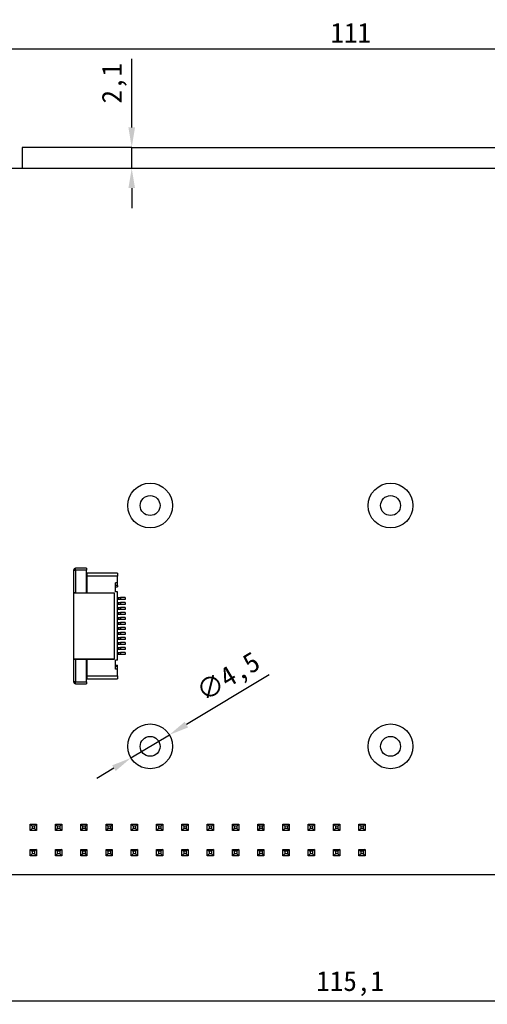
# Model space of a CAD drawing. Header units: millimetres. Extents: x 1603 to 1900, y 1655 to 2075.
# Tile 23 of 52: x 1676 to 1723, y 1819 to 1918. Entities that reach past the tile are written whole.
import ezdxf

# ---------------------------------------------------------------- set-up
doc = ezdxf.new("R2010")
doc.units = ezdxf.units.MM
doc.styles.add('黑体高度2mm', font='simhei.ttf', dxfattribs={"height": 2})
doc.dimstyles.new('红色高度2mm', dxfattribs={"dimtxt": 2, "dimasz": 2, "dimexe": 0, "dimexo": 0, "dimtad": 1, "dimdec": 1, "dimtxsty": '黑体高度2mm', "dimcen": 2.5, "dimclrd": 1, "dimclre": 1, "dimclrt": 1, "dimadec": 0, "dimazin": 0, "dimtfac": 1, "dimtdec": 1, "dimtmove": 0, "dimatfit": 3, "dimfxl": 1, "dimarcsym": 0})

# ---------------------------------------------------------------- blocks, each defined once
blk = doc.blocks.new('*D59')
at = {"color": 1, "lineweight": -2, "transparency": 16777216}
for p, q in [((1653.72, 1900.614), (1653.72, 1914.606)), ((1655.72, 1914.606), (1762.72, 1914.606)), ((1764.72, 1900.614), (1764.72, 1914.606))]:
    blk.add_line(p, q, dxfattribs=at)
at = {"color": 1, "transparency": 16777216}
for points in [[(1655.72, 1914.939), (1655.72, 1914.273), (1653.72, 1914.606)], [(1762.72, 1914.939), (1762.72, 1914.273), (1764.72, 1914.606)]]:
    blk.add_solid(points, dxfattribs=at)
at = {"layer": 'Defpoints', "color": 0, "transparency": 16777216}
for p in [(1764.72, 1914.606), (1653.72, 1900.614), (1764.72, 1900.614)]:
    blk.add_point(p, dxfattribs=at)
at = {"color": 1, "transparency": 16777216, "insert": (1709.22, 1916.231), "char_height": 2, "attachment_point": 5, "style": '黑体高度2mm'}
blk.add_mtext('111', dxfattribs=at)
blk = doc.blocks.new('*D76')
at = {"color": 1, "lineweight": -2, "transparency": 16777216}
for p, q in [((1687.22, 1906.714), (1687.22, 1913.605)), ((1687.22, 1902.614), (1687.22, 1904.714)), ((1687.22, 1900.614), (1687.22, 1898.614))]:
    blk.add_line(p, q, dxfattribs=at)
at = {"color": 1, "transparency": 16777216}
for points in [[(1686.887, 1906.714), (1687.553, 1906.714), (1687.22, 1904.714)], [(1686.887, 1900.614), (1687.553, 1900.614), (1687.22, 1902.614)]]:
    blk.add_solid(points, dxfattribs=at)
at = {"layer": 'Defpoints', "color": 0, "transparency": 16777216}
for p in [(1687.22, 1904.714), (1687.22, 1904.714), (1687.22, 1902.614)]:
    blk.add_point(p, dxfattribs=at)
at = {"color": 1, "transparency": 16777216, "insert": (1685.471, 1911.16), "char_height": 2, "attachment_point": 5, "rotation": 90, "style": '黑体高度2mm'}
blk.add_mtext('2,1', dxfattribs=at)
blk = doc.blocks.new('*D77')
at = {"color": 1, "lineweight": -2, "transparency": 16777216}
for p, q in [((1701.014, 1851.69), (1692.714, 1846.703)), ((1687.143, 1843.356), (1691, 1845.673)), ((1685.428, 1842.326), (1683.714, 1841.296))]:
    blk.add_line(p, q, dxfattribs=at)
at = {"color": 1, "transparency": 16777216}
for points in [[(1692.543, 1846.989), (1692.886, 1846.418), (1691, 1845.673)], [(1685.257, 1842.611), (1685.6, 1842.04), (1687.143, 1843.356)]]:
    blk.add_solid(points, dxfattribs=at)
at = {"layer": 'Defpoints', "color": 0, "transparency": 16777216}
for p in [(1691, 1845.673), (1687.143, 1843.356)]:
    blk.add_point(p, dxfattribs=at)
at = {"color": 1, "transparency": 16777216, "insert": (1697.02, 1851.331), "char_height": 2, "attachment_point": 5, "rotation": 30.99998, "style": '黑体高度2mm'}
blk.add_mtext('∅4,5', dxfattribs=at)
blk = doc.blocks.new('*D94')
at = {"color": 1, "lineweight": -2, "transparency": 16777216}
for p, q in [((1766.72, 1858.215), (1766.72, 1818.928)), ((1651.597, 1840.714), (1651.597, 1818.928)), ((1653.597, 1818.928), (1764.72, 1818.928))]:
    blk.add_line(p, q, dxfattribs=at)
at = {"color": 1, "transparency": 16777216}
for points in [[(1653.597, 1819.261), (1653.597, 1818.594), (1651.597, 1818.928)], [(1764.72, 1819.261), (1764.72, 1818.594), (1766.72, 1818.928)]]:
    blk.add_solid(points, dxfattribs=at)
at = {"layer": 'Defpoints', "color": 0, "transparency": 16777216}
for p in [(1766.72, 1858.215), (1651.597, 1840.714), (1766.72, 1818.928)]:
    blk.add_point(p, dxfattribs=at)
at = {"color": 1, "transparency": 16777216, "insert": (1709.158, 1820.676), "char_height": 2, "attachment_point": 5, "style": '黑体高度2mm'}
blk.add_mtext('115,1', dxfattribs=at)
blk = doc.blocks.new('*D95')
at = {"color": 1, "lineweight": -2, "transparency": 16777216}
for p, q in [((1687.22, 1904.714), (1784.158, 1904.714)), ((1784.158, 1833.224), (1784.158, 1902.714)), ((1724.818, 1831.224), (1784.158, 1831.224))]:
    blk.add_line(p, q, dxfattribs=at)
at = {"color": 1, "transparency": 16777216}
for points in [[(1783.825, 1902.714), (1784.491, 1902.714), (1784.158, 1904.714)], [(1783.825, 1833.224), (1784.491, 1833.224), (1784.158, 1831.224)]]:
    blk.add_solid(points, dxfattribs=at)
at = {"layer": 'Defpoints', "color": 0, "transparency": 16777216}
for p in [(1687.22, 1904.714), (1784.158, 1904.714), (1724.818, 1831.224)]:
    blk.add_point(p, dxfattribs=at)
at = {"color": 1, "transparency": 16777216, "insert": (1782.409, 1867.969), "char_height": 2, "attachment_point": 5, "rotation": 90, "style": '黑体高度2mm'}
blk.add_mtext('73,5', dxfattribs=at)

msp = doc.modelspace()

# ---------------------------------------------------------------- linework, layer by layer
at = {"color": 7, "linetype": 'Continuous', "lineweight": 25}
for p, q in [((1687.22, 1904.714), (1676.22, 1904.714)), ((1676.22, 1904.714), (1676.22, 1902.614)), ((1687.22, 1902.614), (1687.22, 1904.714)), ((1655.72, 1902.614), (1762.72, 1902.614)), ((1681.577, 1862.214), (1681.577, 1862.414)), ((1682.677, 1862.414), (1681.577, 1862.414)), ((1682.677, 1862.414), (1682.677, 1862.214)), ((1681.377, 1862.214), (1681.377, 1859.939)), ((1681.377, 1862.214), (1681.577, 1862.214)), ((1681.577, 1862.214), (1681.577, 1859.939)), ((1682.677, 1862.214), (1681.577, 1862.214)), ((1682.677, 1859.939), (1682.677, 1862.214)), ((1682.727, 1861.614), (1682.727, 1861.914)), ((1685.777, 1861.914), (1682.727, 1861.914)), ((1685.777, 1861.614), (1682.727, 1861.614)), ((1682.727, 1859.939), (1682.727, 1861.614)), ((1685.777, 1861.914), (1685.777, 1861.614)), ((1685.777, 1860.944), (1685.777, 1861.614)), ((1685.577, 1860.062), (1685.577, 1860.944)), ((1685.777, 1860.944), (1685.577, 1860.944)), ((1685.777, 1860.691), (1685.577, 1860.691)), ((1685.577, 1860.562), (1685.777, 1860.562)), ((1685.777, 1860.691), (1685.777, 1860.944)), ((1685.777, 1860.691), (1685.777, 1860.562)), ((1681.577, 1859.939), (1681.377, 1859.939)), ((1681.377, 1859.939), (1681.377, 1853.289)), ((1685.447, 1859.909), (1681.407, 1859.909)), ((1681.407, 1853.319), (1681.407, 1859.909)), ((1681.577, 1859.939), (1682.677, 1859.939)), ((1682.377, 1859.939), (1682.377, 1859.909)), ((1682.677, 1859.909), (1682.677, 1859.939)), ((1682.727, 1859.939), (1685.477, 1859.939)), ((1682.727, 1859.909), (1682.727, 1859.939)), ((1685.447, 1859.909), (1685.447, 1853.319)), ((1685.477, 1853.289), (1685.477, 1859.939)), ((1685.777, 1860.062), (1685.577, 1860.062)), ((1685.777, 1853.166), (1685.777, 1860.062)), ((1685.777, 1859.464), (1685.877, 1859.464)), ((1685.877, 1859.264), (1685.777, 1859.264)), ((1685.877, 1859.264), (1685.877, 1859.464)), ((1685.877, 1859.464), (1686.077, 1859.464)), ((1686.077, 1859.264), (1685.877, 1859.264)), ((1686.077, 1859.464), (1686.077, 1859.264)), ((1686.577, 1859.464), (1686.077, 1859.464)), ((1686.577, 1859.264), (1686.077, 1859.264)), ((1686.577, 1859.464), (1686.577, 1859.264)), ((1685.777, 1858.964), (1685.877, 1858.964)), ((1685.877, 1858.764), (1685.777, 1858.764)), ((1685.777, 1858.464), (1685.877, 1858.464)), ((1685.877, 1858.264), (1685.777, 1858.264)), ((1685.877, 1858.764), (1685.877, 1858.964)), ((1685.877, 1858.964), (1686.077, 1858.964)), ((1686.077, 1858.764), (1685.877, 1858.764)), ((1685.877, 1858.264), (1685.877, 1858.464)), ((1685.877, 1858.464), (1686.077, 1858.464)), ((1686.077, 1858.264), (1685.877, 1858.264)), ((1686.077, 1858.964), (1686.077, 1858.764)), ((1686.577, 1858.964), (1686.077, 1858.964)), ((1686.577, 1858.764), (1686.077, 1858.764)), ((1686.077, 1858.464), (1686.077, 1858.264)), ((1686.577, 1858.464), (1686.077, 1858.464)), ((1686.577, 1858.264), (1686.077, 1858.264)), ((1686.577, 1858.964), (1686.577, 1858.764)), ((1686.577, 1858.464), (1686.577, 1858.264)), ((1685.777, 1857.964), (1685.877, 1857.964)), ((1685.877, 1857.764), (1685.777, 1857.764)), ((1685.777, 1857.464), (1685.877, 1857.464)), ((1685.877, 1857.764), (1685.877, 1857.964)), ((1685.877, 1857.964), (1686.077, 1857.964)), ((1686.077, 1857.764), (1685.877, 1857.764)), ((1685.877, 1857.264), (1685.877, 1857.464)), ((1685.877, 1857.464), (1686.077, 1857.464)), ((1686.077, 1857.964), (1686.077, 1857.764)), ((1686.577, 1857.964), (1686.077, 1857.964)), ((1686.577, 1857.764), (1686.077, 1857.764)), ((1686.077, 1857.464), (1686.077, 1857.264)), ((1686.577, 1857.464), (1686.077, 1857.464)), ((1686.577, 1857.964), (1686.577, 1857.764)), ((1686.577, 1857.464), (1686.577, 1857.264)), ((1685.877, 1857.264), (1685.777, 1857.264)), ((1685.777, 1856.964), (1685.877, 1856.964)), ((1685.877, 1856.764), (1685.777, 1856.764)), ((1685.777, 1856.464), (1685.877, 1856.464)), ((1686.077, 1857.264), (1685.877, 1857.264)), ((1685.877, 1856.764), (1685.877, 1856.964)), ((1685.877, 1856.964), (1686.077, 1856.964)), ((1686.077, 1856.764), (1685.877, 1856.764)), ((1685.877, 1856.264), (1685.877, 1856.464)), ((1685.877, 1856.464), (1686.077, 1856.464)), ((1686.577, 1857.264), (1686.077, 1857.264)), ((1686.077, 1856.964), (1686.077, 1856.764)), ((1686.577, 1856.964), (1686.077, 1856.964)), ((1686.577, 1856.764), (1686.077, 1856.764)), ((1686.077, 1856.464), (1686.077, 1856.264)), ((1686.577, 1856.464), (1686.077, 1856.464)), ((1686.577, 1856.964), (1686.577, 1856.764)), ((1686.577, 1856.464), (1686.577, 1856.264)), ((1685.877, 1856.264), (1685.777, 1856.264)), ((1685.777, 1855.964), (1685.877, 1855.964)), ((1685.877, 1855.764), (1685.777, 1855.764)), ((1685.777, 1855.464), (1685.877, 1855.464)), ((1686.077, 1856.264), (1685.877, 1856.264)), ((1685.877, 1855.764), (1685.877, 1855.964)), ((1685.877, 1855.964), (1686.077, 1855.964)), ((1686.077, 1855.764), (1685.877, 1855.764)), ((1685.877, 1855.264), (1685.877, 1855.464)), ((1685.877, 1855.464), (1686.077, 1855.464)), ((1686.577, 1856.264), (1686.077, 1856.264)), ((1686.077, 1855.964), (1686.077, 1855.764)), ((1686.577, 1855.964), (1686.077, 1855.964)), ((1686.577, 1855.764), (1686.077, 1855.764)), ((1686.077, 1855.464), (1686.077, 1855.264)), ((1686.577, 1855.464), (1686.077, 1855.464)), ((1686.577, 1855.964), (1686.577, 1855.764)), ((1686.577, 1855.464), (1686.577, 1855.264)), ((1685.877, 1855.264), (1685.777, 1855.264)), ((1685.777, 1854.964), (1685.877, 1854.964)), ((1685.877, 1854.764), (1685.777, 1854.764)), ((1685.777, 1854.464), (1685.877, 1854.464)), ((1686.077, 1855.264), (1685.877, 1855.264)), ((1685.877, 1854.764), (1685.877, 1854.964)), ((1685.877, 1854.964), (1686.077, 1854.964)), ((1686.077, 1854.764), (1685.877, 1854.764)), ((1685.877, 1854.264), (1685.877, 1854.464)), ((1685.877, 1854.464), (1686.077, 1854.464)), ((1686.577, 1855.264), (1686.077, 1855.264)), ((1686.077, 1854.964), (1686.077, 1854.764)), ((1686.577, 1854.964), (1686.077, 1854.964)), ((1686.577, 1854.764), (1686.077, 1854.764)), ((1686.077, 1854.464), (1686.077, 1854.264)), ((1686.577, 1854.464), (1686.077, 1854.464)), ((1686.577, 1854.964), (1686.577, 1854.764)), ((1686.577, 1854.464), (1686.577, 1854.264)), ((1681.407, 1853.319), (1685.447, 1853.319)), ((1682.377, 1853.319), (1682.377, 1853.289)), ((1682.677, 1853.289), (1682.677, 1853.319)), ((1682.727, 1853.289), (1682.727, 1853.319)), ((1685.877, 1854.264), (1685.777, 1854.264)), ((1685.777, 1853.964), (1685.877, 1853.964)), ((1685.877, 1853.764), (1685.777, 1853.764)), ((1686.077, 1854.264), (1685.877, 1854.264)), ((1685.877, 1853.764), (1685.877, 1853.964)), ((1685.877, 1853.964), (1686.077, 1853.964)), ((1686.077, 1853.764), (1685.877, 1853.764)), ((1686.577, 1854.264), (1686.077, 1854.264)), ((1686.077, 1853.964), (1686.077, 1853.764)), ((1686.577, 1853.964), (1686.077, 1853.964)), ((1686.577, 1853.764), (1686.077, 1853.764)), ((1686.577, 1853.964), (1686.577, 1853.764)), ((1681.377, 1853.289), (1681.377, 1851.014)), ((1681.377, 1853.289), (1681.577, 1853.289)), ((1681.577, 1853.289), (1681.577, 1851.014)), ((1681.577, 1853.289), (1682.677, 1853.289)), ((1682.677, 1851.014), (1682.677, 1853.289)), ((1682.727, 1851.614), (1682.727, 1853.289)), ((1682.727, 1853.289), (1685.477, 1853.289)), ((1685.777, 1853.166), (1685.577, 1853.166)), ((1685.577, 1852.284), (1685.577, 1853.166)), ((1685.577, 1852.666), (1685.777, 1852.666)), ((1685.777, 1852.537), (1685.577, 1852.537)), ((1685.777, 1852.537), (1685.777, 1852.666)), ((1685.777, 1852.284), (1685.777, 1852.537)), ((1682.727, 1851.614), (1685.777, 1851.614)), ((1682.727, 1851.314), (1682.727, 1851.614)), ((1685.777, 1852.284), (1685.577, 1852.284)), ((1685.777, 1851.614), (1685.777, 1852.284)), ((1685.777, 1851.614), (1685.777, 1851.314)), ((1681.577, 1851.014), (1681.377, 1851.014)), ((1681.577, 1851.014), (1682.677, 1851.014)), ((1681.577, 1850.814), (1681.577, 1851.014)), ((1681.577, 1850.814), (1682.677, 1850.814)), ((1682.677, 1851.014), (1682.677, 1850.814)), ((1682.727, 1851.314), (1685.777, 1851.314)), ((1677.015, 1836.699), (1677.205, 1836.509)), ((1677.015, 1836.069), (1677.015, 1836.699)), ((1677.015, 1836.699), (1677.645, 1836.699)), ((1677.015, 1836.699), (1677.015, 1836.699)), ((1677.205, 1836.509), (1677.205, 1836.259)), ((1677.455, 1836.509), (1677.205, 1836.509)), ((1677.645, 1836.699), (1677.455, 1836.509)), ((1677.455, 1836.509), (1677.455, 1836.259)), ((1677.645, 1836.699), (1677.645, 1836.069)), ((1677.645, 1836.699), (1677.645, 1836.699)), ((1679.555, 1836.699), (1679.745, 1836.509)), ((1679.555, 1836.699), (1680.185, 1836.699)), ((1679.555, 1836.069), (1679.555, 1836.699)), ((1679.555, 1836.699), (1679.555, 1836.699)), ((1679.995, 1836.509), (1679.745, 1836.509)), ((1679.745, 1836.509), (1679.745, 1836.259)), ((1680.185, 1836.699), (1679.995, 1836.509)), ((1679.995, 1836.509), (1679.995, 1836.259)), ((1680.185, 1836.699), (1680.185, 1836.069)), ((1680.185, 1836.699), (1680.185, 1836.699)), ((1682.095, 1836.699), (1682.285, 1836.509)), ((1682.095, 1836.069), (1682.095, 1836.699)), ((1682.095, 1836.699), (1682.725, 1836.699)), ((1682.095, 1836.699), (1682.095, 1836.699)), ((1682.285, 1836.509), (1682.285, 1836.259)), ((1682.535, 1836.509), (1682.285, 1836.509)), ((1682.725, 1836.699), (1682.535, 1836.509)), ((1682.535, 1836.509), (1682.535, 1836.259)), ((1682.725, 1836.699), (1682.725, 1836.069)), ((1682.725, 1836.699), (1682.725, 1836.699)), ((1684.635, 1836.699), (1684.825, 1836.509)), ((1684.635, 1836.069), (1684.635, 1836.699)), ((1684.635, 1836.699), (1685.265, 1836.699)), ((1684.635, 1836.699), (1684.635, 1836.699)), ((1684.825, 1836.509), (1684.825, 1836.259)), ((1685.075, 1836.509), (1684.825, 1836.509)), ((1685.265, 1836.699), (1685.075, 1836.509)), ((1685.075, 1836.509), (1685.075, 1836.259)), ((1685.265, 1836.699), (1685.265, 1836.069)), ((1685.265, 1836.699), (1685.265, 1836.699)), ((1687.175, 1836.699), (1687.365, 1836.509)), ((1687.175, 1836.069), (1687.175, 1836.699)), ((1687.175, 1836.699), (1687.805, 1836.699)), ((1687.175, 1836.699), (1687.175, 1836.699)), ((1687.365, 1836.509), (1687.365, 1836.259)), ((1687.615, 1836.509), (1687.365, 1836.509)), ((1687.805, 1836.699), (1687.615, 1836.509)), ((1687.615, 1836.509), (1687.615, 1836.259)), ((1687.805, 1836.699), (1687.805, 1836.069)), ((1687.805, 1836.699), (1687.805, 1836.699)), ((1689.715, 1836.699), (1689.905, 1836.509)), ((1689.715, 1836.699), (1690.345, 1836.699)), ((1689.715, 1836.069), (1689.715, 1836.699)), ((1689.715, 1836.699), (1689.715, 1836.699)), ((1690.155, 1836.509), (1689.905, 1836.509)), ((1689.905, 1836.509), (1689.905, 1836.259)), ((1690.345, 1836.699), (1690.155, 1836.509)), ((1690.155, 1836.509), (1690.155, 1836.259)), ((1690.345, 1836.699), (1690.345, 1836.069)), ((1690.345, 1836.699), (1690.345, 1836.699)), ((1692.255, 1836.699), (1692.445, 1836.509)), ((1692.255, 1836.069), (1692.255, 1836.699)), ((1692.255, 1836.699), (1692.885, 1836.699)), ((1692.255, 1836.699), (1692.255, 1836.699)), ((1692.445, 1836.509), (1692.445, 1836.259)), ((1692.695, 1836.509), (1692.445, 1836.509)), ((1692.885, 1836.699), (1692.695, 1836.509)), ((1692.695, 1836.509), (1692.695, 1836.259)), ((1692.885, 1836.699), (1692.885, 1836.069)), ((1692.885, 1836.699), (1692.885, 1836.699)), ((1694.795, 1836.699), (1694.985, 1836.509)), ((1694.795, 1836.069), (1694.795, 1836.699)), ((1694.795, 1836.699), (1695.425, 1836.699)), ((1694.795, 1836.699), (1694.795, 1836.699)), ((1694.985, 1836.509), (1694.985, 1836.259)), ((1695.235, 1836.509), (1694.985, 1836.509)), ((1695.425, 1836.699), (1695.235, 1836.509)), ((1695.235, 1836.509), (1695.235, 1836.259)), ((1695.425, 1836.699), (1695.425, 1836.069)), ((1695.425, 1836.699), (1695.425, 1836.699)), ((1697.335, 1836.699), (1697.525, 1836.509)), ((1697.335, 1836.699), (1697.965, 1836.699)), ((1697.335, 1836.069), (1697.335, 1836.699)), ((1697.335, 1836.699), (1697.335, 1836.699)), ((1697.775, 1836.509), (1697.525, 1836.509)), ((1697.525, 1836.509), (1697.525, 1836.259)), ((1697.965, 1836.699), (1697.775, 1836.509)), ((1697.775, 1836.509), (1697.775, 1836.259)), ((1697.965, 1836.699), (1697.965, 1836.069)), ((1697.965, 1836.699), (1697.965, 1836.699)), ((1699.875, 1836.699), (1700.065, 1836.509)), ((1699.875, 1836.699), (1700.505, 1836.699)), ((1699.875, 1836.069), (1699.875, 1836.699)), ((1699.875, 1836.699), (1699.875, 1836.699)), ((1700.065, 1836.509), (1700.065, 1836.259)), ((1700.315, 1836.509), (1700.065, 1836.509)), ((1700.505, 1836.699), (1700.315, 1836.509)), ((1700.315, 1836.509), (1700.315, 1836.259)), ((1700.505, 1836.699), (1700.505, 1836.069)), ((1700.505, 1836.699), (1700.505, 1836.699)), ((1702.415, 1836.699), (1702.605, 1836.509)), ((1702.415, 1836.699), (1703.045, 1836.699)), ((1702.415, 1836.069), (1702.415, 1836.699)), ((1702.415, 1836.699), (1702.415, 1836.699)), ((1702.605, 1836.509), (1702.605, 1836.259)), ((1702.855, 1836.509), (1702.605, 1836.509)), ((1703.045, 1836.699), (1702.855, 1836.509)), ((1702.855, 1836.509), (1702.855, 1836.259)), ((1703.045, 1836.699), (1703.045, 1836.069)), ((1703.045, 1836.699), (1703.045, 1836.699)), ((1704.955, 1836.699), (1705.145, 1836.509)), ((1704.955, 1836.699), (1705.585, 1836.699)), ((1704.955, 1836.069), (1704.955, 1836.699)), ((1704.955, 1836.699), (1704.955, 1836.699)), ((1705.395, 1836.509), (1705.145, 1836.509)), ((1705.145, 1836.509), (1705.145, 1836.259)), ((1705.585, 1836.699), (1705.395, 1836.509)), ((1705.395, 1836.509), (1705.395, 1836.259)), ((1705.585, 1836.699), (1705.585, 1836.069)), ((1705.585, 1836.699), (1705.585, 1836.699)), ((1707.495, 1836.699), (1707.685, 1836.509)), ((1707.495, 1836.069), (1707.495, 1836.699)), ((1707.495, 1836.699), (1708.125, 1836.699)), ((1707.495, 1836.699), (1707.495, 1836.699)), ((1707.685, 1836.509), (1707.685, 1836.259)), ((1707.935, 1836.509), (1707.685, 1836.509)), ((1708.125, 1836.699), (1707.935, 1836.509)), ((1707.935, 1836.509), (1707.935, 1836.259)), ((1708.125, 1836.699), (1708.125, 1836.069)), ((1708.125, 1836.699), (1708.125, 1836.699)), ((1710.035, 1836.699), (1710.225, 1836.509)), ((1710.035, 1836.699), (1710.665, 1836.699)), ((1710.035, 1836.069), (1710.035, 1836.699)), ((1710.035, 1836.699), (1710.035, 1836.699)), ((1710.225, 1836.509), (1710.225, 1836.259)), ((1710.475, 1836.509), (1710.225, 1836.509)), ((1710.665, 1836.699), (1710.475, 1836.509)), ((1710.475, 1836.509), (1710.475, 1836.259)), ((1710.665, 1836.699), (1710.665, 1836.069)), ((1710.665, 1836.699), (1710.665, 1836.699)), ((1677.205, 1836.259), (1677.015, 1836.069)), ((1677.645, 1836.069), (1677.015, 1836.069)), ((1677.455, 1836.259), (1677.205, 1836.259)), ((1677.455, 1836.259), (1677.645, 1836.069)), ((1679.745, 1836.259), (1679.555, 1836.069)), ((1680.185, 1836.069), (1679.555, 1836.069)), ((1679.995, 1836.259), (1679.745, 1836.259)), ((1679.995, 1836.259), (1680.185, 1836.069)), ((1682.285, 1836.259), (1682.095, 1836.069)), ((1682.725, 1836.069), (1682.095, 1836.069)), ((1682.535, 1836.259), (1682.285, 1836.259)), ((1682.535, 1836.259), (1682.725, 1836.069)), ((1684.825, 1836.259), (1684.635, 1836.069)), ((1685.265, 1836.069), (1684.635, 1836.069)), ((1685.075, 1836.259), (1684.825, 1836.259)), ((1685.075, 1836.259), (1685.265, 1836.069)), ((1687.365, 1836.259), (1687.175, 1836.069)), ((1687.805, 1836.069), (1687.175, 1836.069)), ((1687.615, 1836.259), (1687.365, 1836.259)), ((1687.615, 1836.259), (1687.805, 1836.069)), ((1689.905, 1836.259), (1689.715, 1836.069)), ((1690.345, 1836.069), (1689.715, 1836.069)), ((1690.155, 1836.259), (1689.905, 1836.259)), ((1690.155, 1836.259), (1690.345, 1836.069)), ((1692.445, 1836.259), (1692.255, 1836.069)), ((1692.885, 1836.069), (1692.255, 1836.069)), ((1692.695, 1836.259), (1692.445, 1836.259)), ((1692.695, 1836.259), (1692.885, 1836.069)), ((1694.985, 1836.259), (1694.795, 1836.069)), ((1695.425, 1836.069), (1694.795, 1836.069)), ((1695.235, 1836.259), (1694.985, 1836.259)), ((1695.235, 1836.259), (1695.425, 1836.069)), ((1697.525, 1836.259), (1697.335, 1836.069)), ((1697.965, 1836.069), (1697.335, 1836.069)), ((1697.775, 1836.259), (1697.525, 1836.259)), ((1697.775, 1836.259), (1697.965, 1836.069)), ((1700.065, 1836.259), (1699.875, 1836.069)), ((1700.505, 1836.069), (1699.875, 1836.069)), ((1700.315, 1836.259), (1700.065, 1836.259)), ((1700.315, 1836.259), (1700.505, 1836.069)), ((1702.605, 1836.259), (1702.415, 1836.069)), ((1703.045, 1836.069), (1702.415, 1836.069)), ((1702.855, 1836.259), (1702.605, 1836.259)), ((1702.855, 1836.259), (1703.045, 1836.069)), ((1705.145, 1836.259), (1704.955, 1836.069)), ((1705.585, 1836.069), (1704.955, 1836.069)), ((1705.395, 1836.259), (1705.145, 1836.259)), ((1705.395, 1836.259), (1705.585, 1836.069)), ((1707.685, 1836.259), (1707.495, 1836.069)), ((1708.125, 1836.069), (1707.495, 1836.069)), ((1707.935, 1836.259), (1707.685, 1836.259)), ((1707.935, 1836.259), (1708.125, 1836.069)), ((1710.225, 1836.259), (1710.035, 1836.069)), ((1710.665, 1836.069), (1710.035, 1836.069)), ((1710.475, 1836.259), (1710.225, 1836.259)), ((1710.475, 1836.259), (1710.665, 1836.069)), ((1677.015, 1834.159), (1677.205, 1833.969)), ((1677.015, 1834.159), (1677.645, 1834.159)), ((1677.015, 1833.529), (1677.015, 1834.159)), ((1677.015, 1834.159), (1677.015, 1834.159)), ((1677.205, 1833.719), (1677.015, 1833.529)), ((1677.645, 1833.529), (1677.015, 1833.529)), ((1677.455, 1833.969), (1677.205, 1833.969)), ((1677.205, 1833.969), (1677.205, 1833.719)), ((1677.455, 1833.719), (1677.205, 1833.719)), ((1677.645, 1834.159), (1677.455, 1833.969)), ((1677.455, 1833.969), (1677.455, 1833.719)), ((1677.455, 1833.719), (1677.645, 1833.529)), ((1677.645, 1834.159), (1677.645, 1833.529)), ((1677.645, 1834.159), (1677.645, 1834.159)), ((1679.555, 1834.159), (1679.745, 1833.969)), ((1679.555, 1834.159), (1680.185, 1834.159)), ((1679.555, 1833.529), (1679.555, 1834.159)), ((1679.555, 1834.159), (1679.555, 1834.159)), ((1679.745, 1833.719), (1679.555, 1833.529)), ((1680.185, 1833.529), (1679.555, 1833.529)), ((1679.995, 1833.969), (1679.745, 1833.969)), ((1679.745, 1833.969), (1679.745, 1833.719)), ((1679.995, 1833.719), (1679.745, 1833.719)), ((1680.185, 1834.159), (1679.995, 1833.969)), ((1679.995, 1833.969), (1679.995, 1833.719)), ((1679.995, 1833.719), (1680.185, 1833.529)), ((1680.185, 1834.159), (1680.185, 1833.529)), ((1680.185, 1834.159), (1680.185, 1834.159)), ((1682.095, 1834.159), (1682.285, 1833.969)), ((1682.095, 1834.159), (1682.725, 1834.159)), ((1682.095, 1833.529), (1682.095, 1834.159)), ((1682.095, 1834.159), (1682.095, 1834.159)), ((1682.285, 1833.719), (1682.095, 1833.529)), ((1682.725, 1833.529), (1682.095, 1833.529)), ((1682.535, 1833.969), (1682.285, 1833.969)), ((1682.285, 1833.969), (1682.285, 1833.719)), ((1682.535, 1833.719), (1682.285, 1833.719)), ((1682.725, 1834.159), (1682.535, 1833.969)), ((1682.535, 1833.969), (1682.535, 1833.719)), ((1682.535, 1833.719), (1682.725, 1833.529)), ((1682.725, 1834.159), (1682.725, 1833.529)), ((1682.725, 1834.159), (1682.725, 1834.159)), ((1684.635, 1834.159), (1684.825, 1833.969)), ((1684.635, 1834.159), (1685.265, 1834.159)), ((1684.635, 1833.529), (1684.635, 1834.159)), ((1684.635, 1834.159), (1684.635, 1834.159)), ((1684.825, 1833.719), (1684.635, 1833.529)), ((1685.265, 1833.529), (1684.635, 1833.529)), ((1685.075, 1833.969), (1684.825, 1833.969)), ((1684.825, 1833.969), (1684.825, 1833.719)), ((1685.075, 1833.719), (1684.825, 1833.719)), ((1685.265, 1834.159), (1685.075, 1833.969)), ((1685.075, 1833.969), (1685.075, 1833.719)), ((1685.075, 1833.719), (1685.265, 1833.529)), ((1685.265, 1834.159), (1685.265, 1833.529)), ((1685.265, 1834.159), (1685.265, 1834.159)), ((1687.175, 1834.159), (1687.365, 1833.969)), ((1687.175, 1834.159), (1687.805, 1834.159)), ((1687.175, 1833.529), (1687.175, 1834.159)), ((1687.175, 1834.159), (1687.175, 1834.159)), ((1687.365, 1833.719), (1687.175, 1833.529)), ((1687.805, 1833.529), (1687.175, 1833.529)), ((1687.615, 1833.969), (1687.365, 1833.969)), ((1687.365, 1833.969), (1687.365, 1833.719)), ((1687.615, 1833.719), (1687.365, 1833.719)), ((1687.805, 1834.159), (1687.615, 1833.969)), ((1687.615, 1833.969), (1687.615, 1833.719)), ((1687.615, 1833.719), (1687.805, 1833.529)), ((1687.805, 1834.159), (1687.805, 1833.529)), ((1687.805, 1834.159), (1687.805, 1834.159)), ((1689.715, 1834.159), (1689.905, 1833.969)), ((1689.715, 1833.529), (1689.715, 1834.159)), ((1689.715, 1834.159), (1690.345, 1834.159)), ((1689.715, 1834.159), (1689.715, 1834.159)), ((1689.905, 1833.719), (1689.715, 1833.529)), ((1690.345, 1833.529), (1689.715, 1833.529)), ((1689.905, 1833.969), (1689.905, 1833.719)), ((1690.155, 1833.969), (1689.905, 1833.969)), ((1690.155, 1833.719), (1689.905, 1833.719)), ((1690.345, 1834.159), (1690.155, 1833.969)), ((1690.155, 1833.969), (1690.155, 1833.719)), ((1690.155, 1833.719), (1690.345, 1833.529)), ((1690.345, 1834.159), (1690.345, 1833.529)), ((1690.345, 1834.159), (1690.345, 1834.159)), ((1692.255, 1834.159), (1692.445, 1833.969)), ((1692.255, 1833.529), (1692.255, 1834.159)), ((1692.255, 1834.159), (1692.885, 1834.159)), ((1692.255, 1834.159), (1692.255, 1834.159)), ((1692.445, 1833.719), (1692.255, 1833.529)), ((1692.885, 1833.529), (1692.255, 1833.529)), ((1692.445, 1833.969), (1692.445, 1833.719)), ((1692.695, 1833.969), (1692.445, 1833.969)), ((1692.695, 1833.719), (1692.445, 1833.719)), ((1692.885, 1834.159), (1692.695, 1833.969)), ((1692.695, 1833.969), (1692.695, 1833.719)), ((1692.695, 1833.719), (1692.885, 1833.529)), ((1692.885, 1834.159), (1692.885, 1833.529)), ((1692.885, 1834.159), (1692.885, 1834.159)), ((1694.795, 1834.159), (1694.985, 1833.969)), ((1694.795, 1834.159), (1695.425, 1834.159)), ((1694.795, 1833.529), (1694.795, 1834.159)), ((1694.795, 1834.159), (1694.795, 1834.159)), ((1694.985, 1833.719), (1694.795, 1833.529)), ((1695.425, 1833.529), (1694.795, 1833.529)), ((1694.985, 1833.969), (1694.985, 1833.719)), ((1695.235, 1833.969), (1694.985, 1833.969)), ((1695.235, 1833.719), (1694.985, 1833.719)), ((1695.425, 1834.159), (1695.235, 1833.969)), ((1695.235, 1833.969), (1695.235, 1833.719)), ((1695.235, 1833.719), (1695.425, 1833.529)), ((1695.425, 1834.159), (1695.425, 1833.529)), ((1695.425, 1834.159), (1695.425, 1834.159)), ((1697.335, 1834.159), (1697.525, 1833.969)), ((1697.335, 1834.159), (1697.965, 1834.159)), ((1697.335, 1833.529), (1697.335, 1834.159)), ((1697.335, 1834.159), (1697.335, 1834.159)), ((1697.525, 1833.719), (1697.335, 1833.529)), ((1697.965, 1833.529), (1697.335, 1833.529)), ((1697.775, 1833.969), (1697.525, 1833.969)), ((1697.525, 1833.969), (1697.525, 1833.719)), ((1697.775, 1833.719), (1697.525, 1833.719)), ((1697.965, 1834.159), (1697.775, 1833.969)), ((1697.775, 1833.969), (1697.775, 1833.719)), ((1697.775, 1833.719), (1697.965, 1833.529)), ((1697.965, 1834.159), (1697.965, 1833.529)), ((1697.965, 1834.159), (1697.965, 1834.159)), ((1699.875, 1834.159), (1700.065, 1833.969)), ((1699.875, 1834.159), (1700.505, 1834.159)), ((1699.875, 1833.529), (1699.875, 1834.159)), ((1699.875, 1834.159), (1699.875, 1834.159)), ((1700.065, 1833.719), (1699.875, 1833.529)), ((1700.505, 1833.529), (1699.875, 1833.529)), ((1700.065, 1833.969), (1700.065, 1833.719)), ((1700.315, 1833.969), (1700.065, 1833.969)), ((1700.315, 1833.719), (1700.065, 1833.719)), ((1700.505, 1834.159), (1700.315, 1833.969)), ((1700.315, 1833.969), (1700.315, 1833.719)), ((1700.315, 1833.719), (1700.505, 1833.529)), ((1700.505, 1834.159), (1700.505, 1833.529)), ((1700.505, 1834.159), (1700.505, 1834.159)), ((1702.415, 1834.159), (1702.605, 1833.969)), ((1702.415, 1833.529), (1702.415, 1834.159)), ((1702.415, 1834.159), (1703.045, 1834.159)), ((1702.415, 1834.159), (1702.415, 1834.159)), ((1702.605, 1833.719), (1702.415, 1833.529)), ((1703.045, 1833.529), (1702.415, 1833.529)), ((1702.605, 1833.969), (1702.605, 1833.719)), ((1702.855, 1833.969), (1702.605, 1833.969)), ((1702.855, 1833.719), (1702.605, 1833.719)), ((1703.045, 1834.159), (1702.855, 1833.969)), ((1702.855, 1833.969), (1702.855, 1833.719)), ((1702.855, 1833.719), (1703.045, 1833.529)), ((1703.045, 1834.159), (1703.045, 1833.529)), ((1703.045, 1834.159), (1703.045, 1834.159)), ((1704.955, 1834.159), (1705.145, 1833.969)), ((1704.955, 1834.159), (1705.585, 1834.159)), ((1704.955, 1833.529), (1704.955, 1834.159)), ((1704.955, 1834.159), (1704.955, 1834.159)), ((1705.145, 1833.719), (1704.955, 1833.529)), ((1705.585, 1833.529), (1704.955, 1833.529)), ((1705.395, 1833.969), (1705.145, 1833.969)), ((1705.145, 1833.969), (1705.145, 1833.719)), ((1705.395, 1833.719), (1705.145, 1833.719)), ((1705.585, 1834.159), (1705.395, 1833.969)), ((1705.395, 1833.969), (1705.395, 1833.719)), ((1705.395, 1833.719), (1705.585, 1833.529)), ((1705.585, 1834.159), (1705.585, 1833.529)), ((1705.585, 1834.159), (1705.585, 1834.159)), ((1707.495, 1834.159), (1707.685, 1833.969)), ((1707.495, 1833.529), (1707.495, 1834.159)), ((1707.495, 1834.159), (1708.125, 1834.159)), ((1707.495, 1834.159), (1707.495, 1834.159)), ((1707.685, 1833.719), (1707.495, 1833.529)), ((1708.125, 1833.529), (1707.495, 1833.529)), ((1707.685, 1833.969), (1707.685, 1833.719)), ((1707.935, 1833.969), (1707.685, 1833.969)), ((1707.935, 1833.719), (1707.685, 1833.719)), ((1708.125, 1834.159), (1707.935, 1833.969)), ((1707.935, 1833.969), (1707.935, 1833.719)), ((1707.935, 1833.719), (1708.125, 1833.529)), ((1708.125, 1834.159), (1708.125, 1833.529)), ((1708.125, 1834.159), (1708.125, 1834.159)), ((1710.035, 1834.159), (1710.225, 1833.969)), ((1710.035, 1834.159), (1710.665, 1834.159)), ((1710.035, 1833.529), (1710.035, 1834.159)), ((1710.035, 1834.159), (1710.035, 1834.159)), ((1710.225, 1833.719), (1710.035, 1833.529)), ((1710.665, 1833.529), (1710.035, 1833.529)), ((1710.225, 1833.969), (1710.225, 1833.719)), ((1710.475, 1833.969), (1710.225, 1833.969)), ((1710.475, 1833.719), (1710.225, 1833.719)), ((1710.665, 1834.159), (1710.475, 1833.969)), ((1710.475, 1833.969), (1710.475, 1833.719)), ((1710.475, 1833.719), (1710.665, 1833.529)), ((1710.665, 1834.159), (1710.665, 1833.529)), ((1710.665, 1834.159), (1710.665, 1834.159)), ((1734.22, 1831.614), (1655.72, 1831.614))]:
    msp.add_line(p, q, dxfattribs=at)
for centre, radius in [((1689.071, 1868.715), 2.25), ((1713.221, 1868.715), 2.25), ((1689.071, 1868.715), 1), ((1713.221, 1868.715), 1), ((1689.071, 1844.515), 2.25), ((1713.221, 1844.515), 2.25), ((1689.071, 1844.515), 1), ((1713.221, 1844.515), 1)]:
    msp.add_circle(centre, radius, dxfattribs=at)
for centre, start, end in [((1681.577, 1862.214), 90, 180), ((1681.577, 1851.014), 180, 270)]:
    msp.add_arc(centre, 0.2, start, end, dxfattribs=at)

# ---------------------------------------------------------------- dimensions: what is measured, and where the dimension line sits
dim = msp.add_linear_dim(base=(1764.72, 1914.606), p1=(1653.72, 1900.614), p2=(1764.72, 1900.614), dimstyle='红色高度2mm')
dim.commit()
dim.dimension.update_dxf_attribs({"geometry": '*D59', "text_midpoint": (1709.22, 1914.606), "dimtype": 160})
for base, p1, picture, middle in [((1687.22, 1904.714), (1687.22, 1902.614), '*D76', (1685.471, 1911.16)), ((1784.158, 1904.714), (1724.818, 1831.224), '*D95', (1782.409, 1867.969))]:
    dim = msp.add_linear_dim(base=base, p1=p1, p2=(1687.22, 1904.714), angle=90, dimstyle='红色高度2mm')
    dim.commit()
    dim.dimension.update_dxf_attribs({"geometry": picture, "text_midpoint": middle})
dim = msp.add_linear_dim(base=(1766.72, 1818.928), p1=(1651.597, 1840.714), p2=(1766.72, 1858.215), dimstyle='红色高度2mm')
dim.commit()
dim.dimension.update_dxf_attribs({"geometry": '*D94', "text_midpoint": (1709.158, 1820.676)})
dim = msp.add_diameter_dim_2p(p1=(1687.143, 1843.356), p2=(1691, 1845.673), dimstyle='红色高度2mm')
dim.commit()
dim.dimension.update_dxf_attribs({"geometry": '*D77', "text_midpoint": (1697.921, 1849.832), "dimtype": 163})

doc.saveas('drawing.dxf')
